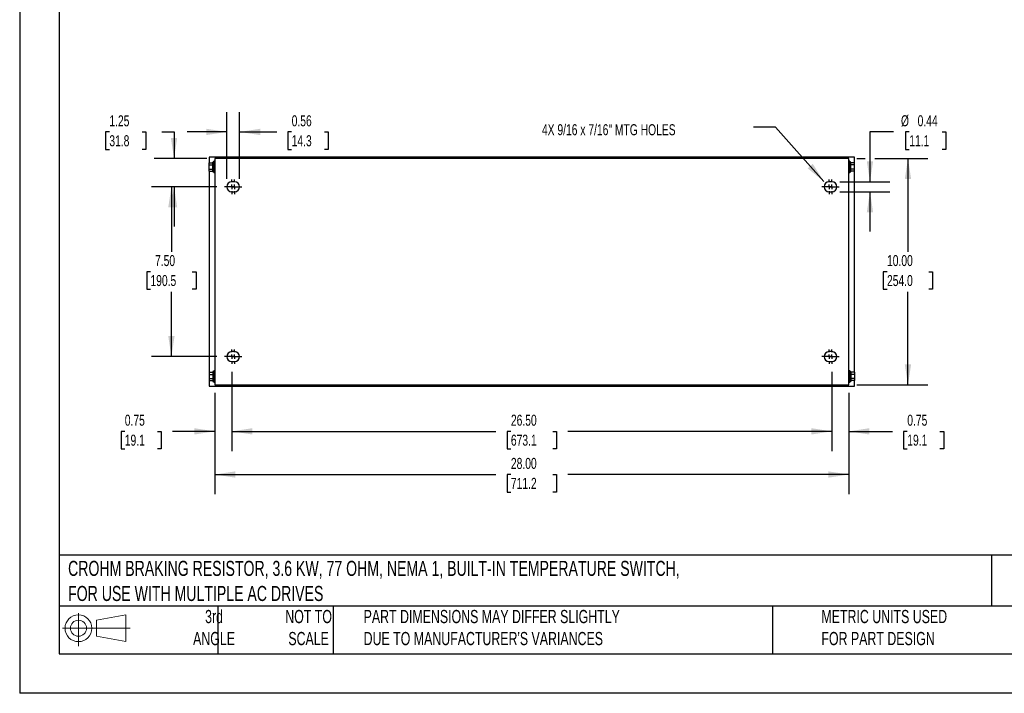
# Model space of a CAD drawing. Header units: inches. Extents: x 0 to 77, y 0 to 59.5.
# Tile 1 of 10: x 0 to 43.5, y 0 to 29.8. Entities that reach past the tile are written whole.
import ezdxf

# ---------------------------------------------------------------- set-up
doc = ezdxf.new("R2010")
doc.units = ezdxf.units.IN
doc.header["$LTSCALE"] = 7
doc.header["$MEASUREMENT"] = 0
doc.linetypes.add('CENTERX2', pattern=[0.8, 0.5, -0.1, 0.1, -0.1])
doc.layers.add('CENTER', color=40, linetype='CENTERX2')
doc.layers.add('SLD-DEFPOINTS', color=7, linetype='Continuous')
doc.layers.add('DIMENSIONS', color=140, linetype='Continuous', lineweight=25)
doc.layers.add('TEXT', color=140, linetype='Continuous', lineweight=25)
doc.styles.add('SLDTEXTSTYLE0', font='TXT', dxfattribs={"width": 0.7})
doc.dimstyles.new('SLDDIMSTYLE0', dxfattribs={"dimtxt": 0.486111, "dimasz": 0.91, "dimexe": 0, "dimexo": 0.0625, "dimgap": 0.121528, "dimtad": 0, "dimtih": 1, "dimtoh": 1, "dimrnd": 1e-09, "dimzin": 4, "dimdsep": 46, "dimtxsty": 'SLDTEXTSTYLE0', "dimsah": 1, "dimcen": 0.09, "dimadec": 0, "dimazin": 1, "dimtfac": 1, "dimtofl": 0, "dimtmove": 0, "dimatfit": 3, "dimfxl": 0, "dimfrac": 2, "dimtolj": 1, "dimtzin": 12, "dimarcsym": 0})
doc.dimstyles.new('SLDDIMSTYLE2', dxfattribs={"dimtxt": 0.486111, "dimasz": 0.91, "dimexe": 0, "dimexo": 0.0625, "dimgap": 0.121528, "dimtad": 0, "dimtih": 1, "dimtoh": 1, "dimrnd": 1e-09, "dimzin": 12, "dimdsep": 46, "dimtxsty": 'SLDTEXTSTYLE0', "dimsah": 1, "dimcen": 0.09, "dimadec": 0, "dimazin": 3, "dimtfac": 1, "dimtmove": 0, "dimatfit": 0, "dimfxl": 0, "dimfrac": 2, "dimtolj": 1, "dimtzin": 12, "dimarcsym": 0})
doc.dimstyles.new('SLDDIMSTYLE3', dxfattribs={"dimtxt": 0.18, "dimasz": 0.91, "dimexe": 0, "dimexo": 0.0625, "dimgap": 0, "dimtad": 0, "dimtih": 1, "dimtoh": 1, "dimdec": 0, "dimrnd": 1e-09, "dimzin": 0, "dimdsep": 46, "dimtxsty": 'Standard', "dimsah": 1, "dimcen": 0.09, "dimadec": 0, "dimazin": 0, "dimtfac": 0.91, "dimtdec": 0, "dimtofl": 0, "dimtmove": 0, "dimatfit": 3, "dimfxl": 0, "dimfrac": 2, "dimtolj": 1, "dimtzin": 0, "dimarcsym": 0})
doc.dimstyles.new('SLDDIMSTYLE5', dxfattribs={"dimtxt": 0.486111, "dimasz": 0.91, "dimexe": 0, "dimexo": 0.0625, "dimgap": 0.121528, "dimtad": 0, "dimtih": 1, "dimtoh": 1, "dimrnd": 1e-09, "dimdsep": 46, "dimtxsty": 'SLDTEXTSTYLE0', "dimsah": 1, "dimcen": 0.09, "dimadec": 0, "dimazin": 2, "dimtfac": 1, "dimtmove": 0, "dimatfit": 0, "dimfxl": 0, "dimfrac": 2, "dimtolj": 1, "dimtzin": 12, "dimarcsym": 0})

# ---------------------------------------------------------------- blocks, each defined once
blk = doc.blocks.new('Block11')
at = {"color": 7, "linetype": 'Continuous', "lineweight": 18}
for p, q in [((0.713, 1.464), (0.713, 0)), ((1.51, 1.148), (2.804, 1.387)), ((2.804, 1.387), (2.804, 0.202)), ((1.51, 0.44), (1.51, 1.148)), ((0, 0.794), (2.997, 0.794)), ((1.51, 0.44), (2.804, 0.202))]:
    blk.add_line(p, q, dxfattribs=at)
for radius in [0.593, 0.354]:
    blk.add_circle((0.713, 0.794), radius, dxfattribs=at)
blk = doc.blocks.new('Block12')
at = {"layer": 'SLD-DEFPOINTS'}
blk.add_blockref('Block11', (0, 0), dxfattribs=at)
blk = doc.blocks.new('_D_10')
at = {"layer": 'DIMENSIONS'}
for p, q in [((8.7, 22.371), (5.826, 22.371)), ((6.701, 22.371), (6.701, 19.504)), ((5.776, 18.62), (5.613, 18.62)), ((5.613, 18.62), (5.613, 17.847)), ((7.625, 18.62), (7.789, 18.62)), ((7.789, 18.62), (7.789, 17.847)), ((5.613, 17.847), (5.776, 17.847)), ((7.789, 17.847), (7.625, 17.847)), ((6.701, 14.871), (6.701, 17.738)), ((8.7, 14.871), (5.826, 14.871))]:
    blk.add_line(p, q, dxfattribs=at)
for points in [[(6.701, 22.371), (6.561, 21.461), (6.841, 21.461)], [(6.701, 14.871), (6.841, 15.781), (6.561, 15.781)]]:
    blk.add_solid(points, dxfattribs=at)
at = {"layer": 'DIMENSIONS', "char_height": 0.4861, "attachment_point": 1, "style": 'SLDTEXTSTYLE0'}
for s, insert in [('7.50', (5.978, 19.356)), ('190.5', (5.776, 18.474))]:
    blk.add_mtext(s, dxfattribs=dict(at, insert=insert))
blk = doc.blocks.new('_D_11')
at = {"layer": 'DIMENSIONS'}
for p, q in [((8.619, 13.271), (8.619, 8.789)), ((36.619, 13.271), (36.619, 8.789)), ((8.619, 9.664), (21.035, 9.664)), ((21.694, 9.662), (21.531, 9.662)), ((21.531, 9.662), (21.531, 8.889)), ((23.543, 9.662), (23.706, 9.662)), ((23.706, 9.662), (23.706, 8.889)), ((36.619, 9.664), (24.202, 9.664)), ((21.531, 8.889), (21.694, 8.889)), ((23.706, 8.889), (23.543, 8.889))]:
    blk.add_line(p, q, dxfattribs=at)
for points in [[(8.619, 9.664), (9.529, 9.524), (9.529, 9.804)], [(36.619, 9.664), (35.709, 9.804), (35.709, 9.524)]]:
    blk.add_solid(points, dxfattribs=at)
at = {"layer": 'DIMENSIONS', "char_height": 0.4861, "attachment_point": 1, "style": 'SLDTEXTSTYLE0'}
for s, insert in [('28.00', (21.694, 10.398)), ('711.2', (21.694, 9.516))]:
    blk.add_mtext(s, dxfattribs=dict(at, insert=insert))
blk = doc.blocks.new('_D_12')
at = {"layer": 'DIMENSIONS'}
for p, q in [((9.369, 14.203), (9.369, 10.695)), ((35.869, 14.203), (35.869, 10.695)), ((9.369, 11.57), (21.035, 11.57)), ((21.694, 11.569), (21.531, 11.569)), ((21.531, 11.569), (21.531, 10.796)), ((23.543, 11.569), (23.706, 11.569)), ((23.706, 11.569), (23.706, 10.796)), ((35.869, 11.57), (24.202, 11.57)), ((21.531, 10.796), (21.694, 10.796)), ((23.706, 10.796), (23.543, 10.796))]:
    blk.add_line(p, q, dxfattribs=at)
for points in [[(9.369, 11.57), (10.279, 11.43), (10.279, 11.71)], [(35.869, 11.57), (34.959, 11.71), (34.959, 11.43)]]:
    blk.add_solid(points, dxfattribs=at)
at = {"layer": 'DIMENSIONS', "char_height": 0.4861, "attachment_point": 1, "style": 'SLDTEXTSTYLE0'}
for s, insert in [('26.50', (21.694, 12.305)), ('673.1', (21.694, 11.423))]:
    blk.add_mtext(s, dxfattribs=dict(at, insert=insert))
blk = doc.blocks.new('_D_13')
at = {"layer": 'DIMENSIONS'}
for p, q in [((35.869, 14.203), (35.869, 10.695)), ((36.619, 13.271), (36.619, 10.695)), ((35.869, 11.57), (34.119, 11.57)), ((36.619, 11.57), (38.54, 11.57)), ((39.199, 11.569), (39.036, 11.569)), ((39.036, 11.569), (39.036, 10.796)), ((40.644, 11.569), (40.807, 11.569)), ((40.807, 11.569), (40.807, 10.796)), ((39.036, 10.796), (39.199, 10.796)), ((40.807, 10.796), (40.644, 10.796))]:
    blk.add_line(p, q, dxfattribs=at)
for points in [[(35.869, 11.57), (34.959, 11.71), (34.959, 11.43)], [(36.619, 11.57), (37.529, 11.43), (37.529, 11.71)]]:
    blk.add_solid(points, dxfattribs=at)
at = {"layer": 'DIMENSIONS', "char_height": 0.4861, "attachment_point": 1, "style": 'SLDTEXTSTYLE0'}
for s, insert in [('0.75', (39.199, 12.305)), ('19.1', (39.199, 11.423))]:
    blk.add_mtext(s, dxfattribs=dict(at, insert=insert))
blk = doc.blocks.new('_D_14')
at = {"layer": 'DIMENSIONS'}
for p, q in [((9.369, 14.203), (9.369, 10.695)), ((8.619, 13.271), (8.619, 10.695)), ((4.642, 11.569), (4.478, 11.569)), ((4.478, 11.569), (4.478, 10.796)), ((6.087, 11.569), (6.25, 11.569)), ((6.25, 11.569), (6.25, 10.796)), ((8.619, 11.57), (6.745, 11.57)), ((9.369, 11.57), (11.119, 11.57)), ((4.478, 10.796), (4.642, 10.796)), ((6.25, 10.796), (6.087, 10.796))]:
    blk.add_line(p, q, dxfattribs=at)
for points in [[(8.619, 11.57), (7.709, 11.71), (7.709, 11.43)], [(9.369, 11.57), (10.279, 11.43), (10.279, 11.71)]]:
    blk.add_solid(points, dxfattribs=at)
at = {"layer": 'DIMENSIONS', "char_height": 0.4861, "attachment_point": 1, "style": 'SLDTEXTSTYLE0'}
for s, insert in [('0.75', (4.642, 12.305)), ('19.1', (4.642, 11.423))]:
    blk.add_mtext(s, dxfattribs=dict(at, insert=insert))
blk = doc.blocks.new('_D_15')
at = {"layer": 'DIMENSIONS'}
for p, q in [((36.969, 23.621), (37.342, 23.621)), ((37.762, 23.621), (40.105, 23.621)), ((39.23, 23.621), (39.23, 19.504)), ((38.305, 18.62), (38.142, 18.62)), ((38.142, 18.62), (38.142, 17.847)), ((40.154, 18.62), (40.318, 18.62)), ((40.318, 18.62), (40.318, 17.847)), ((38.142, 17.847), (38.305, 17.847)), ((40.318, 17.847), (40.154, 17.847)), ((39.23, 13.621), (39.23, 17.738)), ((36.969, 13.621), (40.105, 13.621))]:
    blk.add_line(p, q, dxfattribs=at)
for points in [[(39.23, 23.621), (39.09, 22.711), (39.37, 22.711)], [(39.23, 13.621), (39.37, 14.531), (39.09, 14.531)]]:
    blk.add_solid(points, dxfattribs=at)
at = {"layer": 'DIMENSIONS', "char_height": 0.4861, "attachment_point": 1, "style": 'SLDTEXTSTYLE0'}
for s, insert in [('10.00', (38.305, 19.356)), ('254.0', (38.305, 18.474))]:
    blk.add_mtext(s, dxfattribs=dict(at, insert=insert))
blk = doc.blocks.new('_D_16')
at = {"layer": 'DIMENSIONS'}
for p, q in [((38.595, 24.794), (37.552, 24.794)), ((37.552, 24.794), (37.552, 22.59)), ((39.288, 24.794), (39.125, 24.794)), ((39.125, 24.794), (39.125, 24.021)), ((40.733, 24.794), (40.897, 24.794)), ((40.897, 24.794), (40.897, 24.021)), ((39.125, 24.021), (39.288, 24.021)), ((40.897, 24.021), (40.733, 24.021)), ((36.219, 22.59), (38.427, 22.59)), ((36.219, 22.153), (38.427, 22.153)), ((37.552, 22.153), (37.552, 20.403))]:
    blk.add_line(p, q, dxfattribs=at)
for points in [[(37.552, 22.59), (37.692, 23.5), (37.412, 23.5)], [(37.552, 22.153), (37.412, 21.243), (37.692, 21.243)]]:
    blk.add_solid(points, dxfattribs=at)
at = {"layer": 'DIMENSIONS', "char_height": 0.4861, "attachment_point": 1, "style": 'SLDTEXTSTYLE0'}
for s, insert in [('%%c', (38.921, 25.53)), ('0.44', (39.656, 25.53)), ('11.1', (39.288, 24.648))]:
    blk.add_mtext(s, dxfattribs=dict(at, insert=insert))
blk = doc.blocks.new('_D_17')
at = {"layer": 'DIMENSIONS'}
for p, q in [((9.15, 22.721), (9.15, 25.669)), ((9.712, 22.721), (9.712, 25.669)), ((9.15, 24.794), (7.4, 24.794)), ((9.712, 24.794), (11.353, 24.794)), ((12.012, 24.793), (11.849, 24.793)), ((11.849, 24.793), (11.849, 24.02)), ((13.457, 24.793), (13.62, 24.793)), ((13.62, 24.793), (13.62, 24.02)), ((11.849, 24.02), (12.012, 24.02)), ((13.62, 24.02), (13.457, 24.02))]:
    blk.add_line(p, q, dxfattribs=at)
for points in [[(9.15, 24.794), (8.24, 24.934), (8.24, 24.654)], [(9.712, 24.794), (10.622, 24.654), (10.622, 24.934)]]:
    blk.add_solid(points, dxfattribs=at)
at = {"layer": 'DIMENSIONS', "char_height": 0.4861, "attachment_point": 1, "style": 'SLDTEXTSTYLE0'}
for s, insert in [('0.56', (12.012, 25.528)), ('14.3', (12.012, 24.647))]:
    blk.add_mtext(s, dxfattribs=dict(at, insert=insert))
blk = doc.blocks.new('_D_18')
at = {"layer": 'DIMENSIONS'}
for p, q in [((3.96, 24.793), (3.796, 24.793)), ((3.796, 24.793), (3.796, 24.02)), ((5.405, 24.793), (5.568, 24.793)), ((5.568, 24.793), (5.568, 24.02)), ((6.281, 24.794), (6.817, 24.794)), ((6.817, 24.794), (6.817, 23.621)), ((3.796, 24.02), (3.96, 24.02)), ((5.568, 24.02), (5.405, 24.02)), ((8.269, 23.621), (5.942, 23.621)), ((8.7, 22.371), (5.942, 22.371)), ((6.817, 22.371), (6.817, 20.621))]:
    blk.add_line(p, q, dxfattribs=at)
for points in [[(6.817, 23.621), (6.957, 24.531), (6.677, 24.531)], [(6.817, 22.371), (6.677, 21.461), (6.957, 21.461)]]:
    blk.add_solid(points, dxfattribs=at)
at = {"layer": 'DIMENSIONS', "char_height": 0.4861, "attachment_point": 1, "style": 'SLDTEXTSTYLE0'}
for s, insert in [('1.25', (3.96, 25.528)), ('31.8', (3.96, 24.647))]:
    blk.add_mtext(s, dxfattribs=dict(at, insert=insert))
blk = doc.blocks.new('SW_CENTERMARKSYMBOL_2')
at = {"layer": 'CENTER', "color": 0}
for p, q in [((-0.2, 0), (-0.31875, 0)), ((0, 0), (-0.1, 0)), ((0, 0.2), (0, 0.31875)), ((0, 0), (0, 0.1)), ((0, 0), (0, -0.1)), ((0, 0), (0.1, 0)), ((0.2, 0), (0.31875, 0)), ((0, -0.2), (0, -0.31875))]:
    blk.add_line(p, q, dxfattribs=at)
blk = doc.blocks.new('SW_CENTERMARKSYMBOL_3')
at = {"layer": 'CENTER', "color": 0}
for p, q in [((-0.2, 0), (-0.31875, 0)), ((0, 0), (-0.1, 0)), ((0, 0.2), (0, 0.31875)), ((0, 0), (0, 0.1)), ((0, 0), (0, -0.1)), ((0, 0), (0.1, 0)), ((0.2, 0), (0.31875, 0)), ((0, -0.2), (0, -0.31875))]:
    blk.add_line(p, q, dxfattribs=at)
blk = doc.blocks.new('SW_CENTERMARKSYMBOL_4')
at = {"layer": 'CENTER', "color": 0}
for p, q in [((-0.2, 0), (-0.31875, 0)), ((0, 0), (-0.1, 0)), ((0, 0.2), (0, 0.31875)), ((0, 0), (0, 0.1)), ((0, 0), (0, -0.1)), ((0, 0), (0.1, 0)), ((0.2, 0), (0.31875, 0)), ((0, -0.2), (0, -0.31875))]:
    blk.add_line(p, q, dxfattribs=at)
blk = doc.blocks.new('SW_CENTERMARKSYMBOL_5')
at = {"layer": 'CENTER', "color": 0}
for p, q in [((-0.2, 0), (-0.31875, 0)), ((0, 0), (-0.1, 0)), ((0, 0.2), (0, 0.31875)), ((0, 0), (0, 0.1)), ((0, 0), (0, -0.1)), ((0, 0), (0.1, 0)), ((0.2, 0), (0.31875, 0)), ((0, -0.2), (0, -0.31875))]:
    blk.add_line(p, q, dxfattribs=at)
blk = doc.blocks.new('SW_CENTERMARKSYMBOL_6')
at = {"layer": 'CENTER', "color": 0}
for p, q in [((-0.2, 0), (-0.31875, 0)), ((0, 0), (-0.1, 0)), ((0, 0.2), (0, 0.31875)), ((0, 0), (0, 0.1)), ((0, 0), (0, -0.1)), ((0, 0), (0.1, 0)), ((0.2, 0), (0.31875, 0)), ((0, -0.2), (0, -0.31875))]:
    blk.add_line(p, q, dxfattribs=at)
blk = doc.blocks.new('SW_CENTERMARKSYMBOL_7')
at = {"layer": 'CENTER', "color": 0}
for p, q in [((-0.2, 0), (-0.31875, 0)), ((0, 0), (-0.1, 0)), ((0, 0.2), (0, 0.31875)), ((0, 0), (0, 0.1)), ((0, 0), (0, -0.1)), ((0, 0), (0.1, 0)), ((0.2, 0), (0.31875, 0)), ((0, -0.2), (0, -0.31875))]:
    blk.add_line(p, q, dxfattribs=at)
blk = doc.blocks.new('SW_CENTERMARKSYMBOL_8')
at = {"layer": 'CENTER', "color": 0}
for p, q in [((-0.2, 0), (-0.31875, 0)), ((0, 0), (-0.1, 0)), ((0, 0.2), (0, 0.31875)), ((0, 0), (0, 0.1)), ((0, 0), (0, -0.1)), ((0, 0), (0.1, 0)), ((0.2, 0), (0.31875, 0)), ((0, -0.2), (0, -0.31875))]:
    blk.add_line(p, q, dxfattribs=at)
blk = doc.blocks.new('SW_CENTERMARKSYMBOL_9')
at = {"layer": 'CENTER', "color": 0}
for p, q in [((-0.2, 0), (-0.31875, 0)), ((0, 0), (-0.1, 0)), ((0, 0.2), (0, 0.31875)), ((0, 0), (0, 0.1)), ((0, 0), (0, -0.1)), ((0, 0), (0.1, 0)), ((0.2, 0), (0.31875, 0)), ((0, -0.2), (0, -0.31875))]:
    blk.add_line(p, q, dxfattribs=at)

msp = doc.modelspace()

# ---------------------------------------------------------------- linework, layer by layer
at = {"color": 7, "linetype": 'Continuous'}
for p in [(0.001, 59.501), (77.001, 0.001)]:
    msp.add_line(p, (0.001, 0.001), dxfattribs=at)
for p, q in [((36.869, 23.684), (8.369, 23.684)), ((8.369, 23.684), (8.369, 23.427)), ((8.619, 23.496), (8.569, 23.496)), ((8.569, 22.996), (8.569, 23.496)), ((36.619, 23.621), (8.619, 23.621)), ((8.619, 23.621), (8.619, 13.621)), ((35.119, 23.671), (35.119, 23.621)), ((35.119, 23.671), (35.994, 23.671)), ((35.994, 23.621), (35.994, 23.671)), ((36.619, 13.621), (36.619, 23.621)), ((36.669, 23.496), (36.619, 23.496)), ((36.669, 22.996), (36.669, 23.496)), ((36.869, 23.427), (36.869, 23.684)), ((8.364, 23.427), (8.532, 23.427)), ((8.364, 23.336), (8.364, 23.427)), ((8.364, 23.336), (8.532, 23.336)), ((8.364, 23.156), (8.364, 23.336)), ((8.364, 23.156), (8.532, 23.156)), ((8.364, 23.066), (8.364, 23.156)), ((8.364, 23.066), (8.532, 23.066)), ((8.369, 23.066), (8.369, 14.177)), ((8.569, 23.465), (8.532, 23.465)), ((8.532, 23.028), (8.532, 23.465)), ((36.706, 23.465), (36.669, 23.465)), ((36.706, 23.028), (36.706, 23.465)), ((36.873, 23.427), (36.706, 23.427)), ((36.873, 23.336), (36.706, 23.336)), ((36.873, 23.156), (36.706, 23.156)), ((36.873, 23.066), (36.706, 23.066)), ((36.869, 14.177), (36.869, 23.066)), ((36.873, 23.336), (36.873, 23.427)), ((36.873, 23.156), (36.873, 23.336)), ((36.873, 23.066), (36.873, 23.156)), ((8.532, 23.028), (8.569, 23.028)), ((8.569, 22.996), (8.619, 22.996)), ((36.619, 22.996), (36.669, 22.996)), ((36.669, 23.028), (36.706, 23.028)), ((9.494, 22.59), (9.369, 22.59)), ((35.869, 22.59), (35.744, 22.59)), ((9.369, 22.153), (9.494, 22.153)), ((35.744, 22.153), (35.869, 22.153)), ((9.494, 15.09), (9.369, 15.09)), ((35.869, 15.09), (35.744, 15.09)), ((9.369, 14.653), (9.494, 14.653)), ((35.744, 14.653), (35.869, 14.653)), ((8.364, 14.177), (8.532, 14.177)), ((8.364, 14.177), (8.364, 14.086)), ((8.364, 14.086), (8.532, 14.086)), ((8.364, 14.086), (8.364, 13.906)), ((8.569, 14.215), (8.532, 14.215)), ((8.532, 14.215), (8.532, 13.778)), ((8.619, 14.246), (8.569, 14.246)), ((8.569, 14.246), (8.569, 13.746)), ((36.669, 14.246), (36.619, 14.246)), ((36.669, 14.246), (36.669, 13.746)), ((36.706, 14.215), (36.669, 14.215)), ((36.706, 14.215), (36.706, 13.778)), ((36.873, 14.177), (36.706, 14.177)), ((36.873, 14.086), (36.706, 14.086)), ((36.873, 14.177), (36.873, 14.086)), ((36.873, 14.086), (36.873, 13.906)), ((8.364, 13.906), (8.532, 13.906)), ((8.364, 13.906), (8.364, 13.816)), ((8.364, 13.816), (8.532, 13.816)), ((8.369, 13.816), (8.369, 13.559)), ((8.369, 13.559), (36.869, 13.559)), ((8.532, 13.778), (8.569, 13.778)), ((8.569, 13.746), (8.619, 13.746)), ((8.619, 13.621), (36.619, 13.621)), ((35.119, 13.621), (35.119, 13.571)), ((35.119, 13.571), (35.994, 13.571)), ((35.994, 13.571), (35.994, 13.621)), ((36.619, 13.746), (36.669, 13.746)), ((36.669, 13.778), (36.706, 13.778)), ((36.873, 13.906), (36.706, 13.906)), ((36.873, 13.816), (36.706, 13.816)), ((36.869, 13.559), (36.869, 13.816)), ((36.873, 13.906), (36.873, 13.816))]:
    msp.add_line(p, q)
for centre, start, end in [((9.369, 22.371), 90, 270), ((9.494, 22.371), 270, 90), ((35.744, 22.371), 90, 270), ((35.869, 22.371), 270, 90), ((9.369, 14.871), 90, 270), ((9.494, 14.871), 270, 90), ((35.744, 14.871), 90, 270), ((35.869, 14.871), 270, 90)]:
    msp.add_arc(centre, 0.219, start, end)
at = {"layer": 'TEXT'}
for p, q in [((1.75, 57.75), (1.75, 1.75)), ((75.25, 6.098), (1.75, 6.098)), ((42.926, 6.098), (42.926, 3.85)), ((75.25, 3.85), (1.75, 3.85)), ((8.75, 3.85), (8.75, 1.75)), ((13.838, 3.85), (13.838, 1.75)), ((33.249, 3.85), (33.249, 1.75)), ((1.75, 1.75), (75.25, 1.75))]:
    msp.add_line(p, q, dxfattribs=at)

# ---------------------------------------------------------------- block references
at = {"layer": 'CENTER'}
for name, p in [('SW_CENTERMARKSYMBOL_6', (9.369, 22.371)), ('SW_CENTERMARKSYMBOL_7', (9.494, 22.371)), ('SW_CENTERMARKSYMBOL_8', (35.744, 22.371)), ('SW_CENTERMARKSYMBOL_9', (35.869, 22.371)), ('SW_CENTERMARKSYMBOL_4', (9.369, 14.871)), ('SW_CENTERMARKSYMBOL_5', (9.494, 14.871)), ('SW_CENTERMARKSYMBOL_3', (35.744, 14.871)), ('SW_CENTERMARKSYMBOL_2', (35.869, 14.871))]:
    msp.add_blockref(name, p, dxfattribs=at)
at = {"layer": 'SLD-DEFPOINTS'}
msp.add_blockref('Block12', (1.884, 2.082), dxfattribs=at)

# ---------------------------------------------------------------- texts
at = {"layer": 'TEXT', "linetype": 'CENTERX2', "lineweight": 18, "style": 'SLDTEXTSTYLE0'}
for s, insert, char_height, attachment_point in [('4X 9/16 x 7/16" MTG HOLES', (23.065, 25.134), 0.48611, 1), ('CROHM BRAKING RESISTOR, 3.6 KW, 77 OHM, NEMA 1, BUILT-IN TEMPERATURE SWITCH, ^JFOR USE WITH MULTIPLE AC DRIVES', (2.138, 5.851), 0.665, 1), ('3rd^JANGLE', (8.584, 3.683), 0.5833, 2), ('NOT TO^JSCALE', (12.761, 3.683), 0.58333, 2), ("PART DIMENSIONS MAY DIFFER SLIGHTLY ^JDUE TO MANUFACTURER'S VARIANCES", (15.19, 3.683), 0.58333, 1), ('METRIC UNITS USED ^JFOR PART DESIGN', (35.407, 3.683), 0.58333, 1)]:
    msp.add_mtext(s, dxfattribs=dict(at, insert=insert, char_height=char_height, attachment_point=attachment_point))

# ---------------------------------------------------------------- dimensions: what is measured, and where the dimension line sits
at = {"layer": 'DIMENSIONS'}
for base, p1, p2, dimstyle, picture, middle in [((9.712, 24.794), (9.15, 22.371), (9.712, 22.371), 'SLDDIMSTYLE5', '_D_17', (12.734, 24.794)), ((8.619, 11.57), (9.369, 14.553), (8.619, 13.621), 'SLDDIMSTYLE5', '_D_14', (5.364, 11.57)), ((35.869, 11.57), (9.369, 14.553), (35.869, 14.553), 'SLDDIMSTYLE0', '_D_12', (22.619, 11.57)), ((35.869, 11.57), (36.619, 13.621), (35.869, 14.553), 'SLDDIMSTYLE5', '_D_13', (39.921, 11.57)), ((36.619, 9.664), (8.619, 13.621), (36.619, 13.621), 'SLDDIMSTYLE0', '_D_11', (22.619, 9.664))]:
    dim = msp.add_linear_dim(base=base, p1=p1, p2=p2, dimstyle=dimstyle, dxfattribs=at)
    dim.commit()
    dim.dimension.update_dxf_attribs({"geometry": picture, "text_midpoint": middle, "dimtype": 160})
for base, p1, p2, dimstyle, picture, middle in [((6.817, 23.621), (9.05, 22.371), (8.619, 23.621), 'SLDDIMSTYLE2', '_D_18', (6.817, 24.794)), ((39.23, 23.621), (36.619, 13.621), (36.619, 23.621), 'SLDDIMSTYLE0', '_D_15', (39.23, 18.621)), ((6.701, 14.871), (9.05, 22.371), (9.05, 14.871), 'SLDDIMSTYLE0', '_D_10', (6.701, 18.621))]:
    dim = msp.add_linear_dim(base=base, p1=p1, p2=p2, angle=90, dimstyle=dimstyle, dxfattribs=at)
    dim.commit()
    dim.dimension.update_dxf_attribs({"geometry": picture, "text_midpoint": middle, "dimtype": 160})
dim = msp.add_linear_dim(base=(37.552, 22.153), p1=(35.869, 22.59), p2=(35.869, 22.153), angle=90, text='%%c<>', dimstyle='SLDDIMSTYLE5', dxfattribs=at)
dim.commit()
dim.dimension.update_dxf_attribs({"geometry": '_D_16', "text_midpoint": (37.552, 24.794), "dimtype": 160})

# ---------------------------------------------------------------- leaders
at = {"layer": 'TEXT', "linetype": 'CENTERX2', "lineweight": 18}
msp.add_leader([(35.515, 22.606), (33.382, 25.007), (32.408, 25.007)], dimstyle='SLDDIMSTYLE3', dxfattribs=at)

doc.saveas('drawing.dxf')
